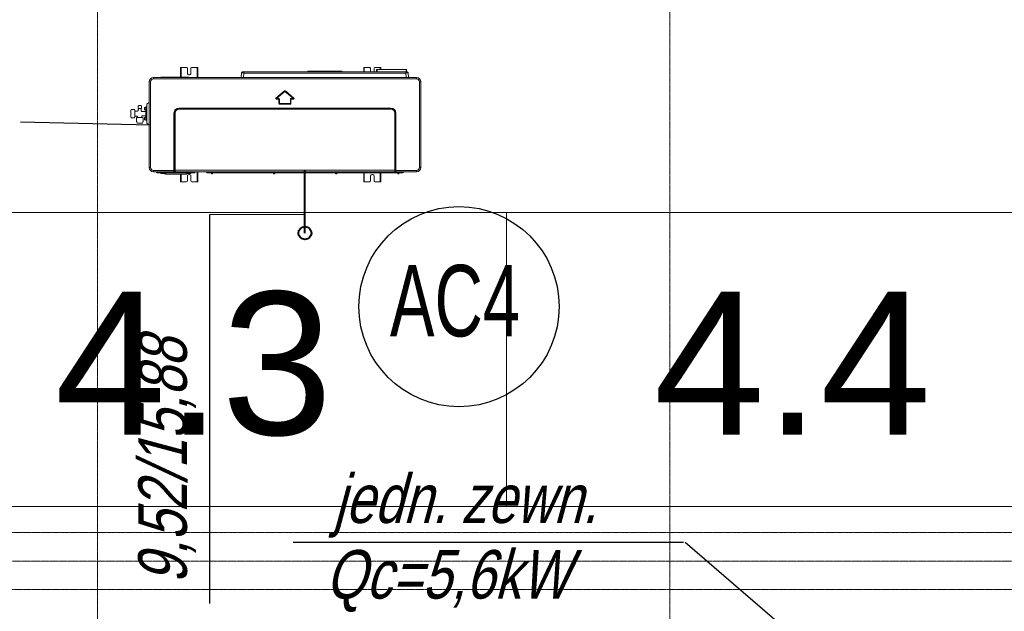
# Model space of a CAD drawing. Header units: millimetres. Extents: x 49908 to 79848, y -11883 to -3092.
# Tile 172 of 222: x 76173 to 76517, y -10434 to -10227. Entities that reach past the tile are written whole.
import ezdxf
from ezdxf.enums import TextEntityAlignment as Align

# ---------------------------------------------------------------- set-up
doc = ezdxf.new("R2010")
doc.units = ezdxf.units.MM
doc.linetypes.add('B$GRUBA', pattern=[0])
doc.linetypes.add('DASHDOT', pattern=[1, 0.5, -0.25, 0, -0.25])
for name, color, linetype, lineweight in [('A_CIENKA', 9, 'Continuous', 9), ('A_OSIE', 9, 'DASHDOT', 9), ('S_Klimatyzacja', 4, 'Continuous', 40)]:
    doc.layers.add(name, color=color, linetype=linetype, lineweight=lineweight)
doc.layers.add('S_Opis - woda', color=2, linetype='Continuous')
doc.layers.add('S_Opis CO', color=2, linetype='Continuous')
doc.styles.add('ARIAL 1.0', font='arial.ttf')
doc.styles.add('ROMANS', font='romanpl.shx', dxfattribs={"bigfont": 'romanbigpl.shx'})

msp = doc.modelspace()

# ---------------------------------------------------------------- linework, layer by layer
at = {"layer": 'A_CIENKA'}
for points in [[(76343.29, -10397.57), (76133.99, -10397.57), (76133.99, -10294.8), (76343.29, -10294.8), (76343.29, -10397.57)], [(76552.59, -10397.57), (76343.29, -10397.57), (76343.29, -10294.8), (76552.59, -10294.8), (76552.59, -10397.57)]]:
    msp.add_lwpolyline(points, dxfattribs=at)
at = {"layer": 'A_OSIE', "ltscale": 0.3, "transparency": 33554559}
for p, q in [((76200.4, -11540.32), (76200.4, -8493.04)), ((76400.4, -11540.32), (76400.4, -8493.04)), ((78251.74, -10406.68), (75350.78, -10406.68)), ((78254.43, -10416.68), (75350.78, -10416.68)), ((78251.74, -10426.68), (75350.78, -10426.68))]:
    msp.add_line(p, q, dxfattribs=at)
at = {"layer": 'S_Klimatyzacja', "color": 3, "linetype": 'Continuous', "lineweight": 20}
for p, q in [((76229.39, -10244.01), (76229.55, -10244.01)), ((76229.39, -10244.09), (76229.39, -10244.01)), ((76229.39, -10244.28), (76229.39, -10244.09)), ((76229.55, -10244.28), (76229.39, -10244.28)), ((76229.39, -10247.44), (76229.39, -10244.28)), ((76229.55, -10244.01), (76229.55, -10244.09)), ((76229.55, -10244.01), (76229.56, -10244.01)), ((76229.55, -10244.09), (76229.55, -10244.28)), ((76229.55, -10247.44), (76229.55, -10244.28)), ((76229.56, -10244.01), (76229.59, -10244.01)), ((76229.59, -10244.01), (76229.59, -10247.44)), ((76229.59, -10244.01), (76231.49, -10244.01)), ((76231.7, -10244.1), (76231.49, -10244.01)), ((76231.79, -10244.31), (76231.7, -10244.1)), ((76231.79, -10244.31), (76231.79, -10246.01)), ((76231.79, -10246.01), (76231.85, -10246.27)), ((76232.93, -10246.27), (76232.99, -10246.01)), ((76233.08, -10244.1), (76232.99, -10244.31)), ((76232.99, -10246.01), (76232.99, -10244.31)), ((76233.29, -10244.01), (76233.08, -10244.1)), ((76233.29, -10244.01), (76235.19, -10244.01)), ((76235.19, -10247.54), (76235.19, -10244.01)), ((76235.19, -10244.01), (76235.22, -10244.01)), ((76235.22, -10244.01), (76235.23, -10244.01)), ((76235.23, -10244.01), (76235.39, -10244.01)), ((76235.23, -10244.09), (76235.23, -10244.01)), ((76235.23, -10244.28), (76235.23, -10244.09)), ((76235.39, -10244.28), (76235.23, -10244.28)), ((76235.23, -10244.28), (76235.23, -10247.54)), ((76235.39, -10244.01), (76235.39, -10244.09)), ((76235.39, -10244.09), (76235.39, -10244.28)), ((76235.39, -10244.28), (76235.39, -10247.54)), ((76250.55, -10247.54), (76250.69, -10245.97)), ((76250.7, -10245.92), (76250.69, -10246.02)), ((76250.75, -10245.96), (76250.69, -10245.97)), ((76250.72, -10245.83), (76250.7, -10245.92)), ((76250.76, -10245.76), (76250.72, -10245.83)), ((76250.78, -10245.82), (76250.72, -10245.92)), ((76250.72, -10245.92), (76250.72, -10245.92)), ((76250.92, -10245.96), (76250.75, -10245.96)), ((76250.8, -10245.69), (76250.76, -10245.76)), ((76250.86, -10245.64), (76250.8, -10245.69)), ((76250.93, -10245.59), (76250.86, -10245.64)), ((76251.18, -10245.96), (76250.92, -10245.96)), ((76250.99, -10245.56), (76250.93, -10245.59)), ((76251.04, -10245.54), (76250.99, -10245.56)), ((76251.08, -10245.53), (76251.04, -10245.54)), ((76251.08, -10245.62), (76251.04, -10245.63)), ((76251.11, -10245.53), (76251.08, -10245.53)), ((76251.11, -10245.62), (76251.08, -10245.62)), ((76251.1, -10245.53), (76251.11, -10245.53)), ((76251.11, -10245.53), (76251.11, -10245.53)), ((76251.49, -10245.97), (76251.18, -10245.96)), ((76251.19, -10245.52), (76251.23, -10245.52)), ((76251.23, -10245.52), (76251.34, -10245.52)), ((76251.26, -10245.53), (76251.27, -10245.53)), ((76251.27, -10245.53), (76251.28, -10245.53)), ((76251.28, -10245.53), (76251.28, -10245.53)), ((76251.28, -10245.53), (76251.29, -10245.53)), ((76251.29, -10245.53), (76251.31, -10245.53)), ((76251.31, -10245.53), (76251.33, -10245.53)), ((76251.33, -10245.53), (76251.35, -10245.53)), ((76251.34, -10245.52), (76251.49, -10245.52)), ((76251.35, -10245.53), (76251.37, -10245.53)), ((76251.49, -10245.97), (76251.35, -10247.54)), ((76251.37, -10245.53), (76251.39, -10245.53)), ((76251.39, -10245.53), (76251.41, -10245.53)), ((76251.41, -10245.53), (76251.46, -10245.53)), ((76251.46, -10245.53), (76251.5, -10245.53)), ((76251.49, -10245.52), (76308.13, -10245.52)), ((76251.49, -10245.58), (76251.49, -10245.52)), ((76251.49, -10245.74), (76251.49, -10245.58)), ((76251.49, -10245.97), (76251.49, -10245.74)), ((76308.13, -10245.97), (76251.49, -10245.97)), ((76251.5, -10245.53), (76251.53, -10245.53)), ((76251.53, -10245.53), (76251.55, -10245.53)), ((76251.55, -10245.53), (76251.58, -10245.53)), ((76251.58, -10245.53), (76251.6, -10245.53)), ((76273.96, -10245.35), (76273.63, -10245.52)), ((76273.96, -10245.35), (76273.99, -10245.35)), ((76273.99, -10245.35), (76274.06, -10245.35)), ((76274.06, -10245.35), (76274.06, -10245.52)), ((76274.06, -10245.35), (76285.56, -10245.35)), ((76285.56, -10245.35), (76285.56, -10245.52)), ((76285.56, -10245.35), (76285.63, -10245.35)), ((76285.63, -10245.35), (76285.66, -10245.35)), ((76285.99, -10245.52), (76285.66, -10245.35)), ((76293.4, -10244.01), (76293.56, -10244.01)), ((76293.4, -10244.09), (76293.4, -10244.01)), ((76293.4, -10244.28), (76293.4, -10244.09)), ((76293.56, -10244.28), (76293.4, -10244.28)), ((76293.4, -10245.52), (76293.4, -10244.28)), ((76293.56, -10244.01), (76293.56, -10244.09)), ((76293.56, -10244.01), (76293.57, -10244.01)), ((76293.56, -10244.09), (76293.56, -10244.28)), ((76293.56, -10245.52), (76293.56, -10244.28)), ((76293.57, -10244.01), (76293.6, -10244.01)), ((76293.6, -10244.01), (76293.6, -10245.52)), ((76293.6, -10244.01), (76295.5, -10244.01)), ((76295.71, -10244.1), (76295.5, -10244.01)), ((76295.8, -10244.31), (76295.71, -10244.1)), ((76295.8, -10244.31), (76295.8, -10245.52)), ((76297.09, -10244.1), (76297, -10244.31)), ((76297, -10245.52), (76297, -10244.31)), ((76297.3, -10244.01), (76297.09, -10244.1)), ((76297.3, -10244.01), (76299.2, -10244.01)), ((76297.92, -10244.78), (76297.86, -10244.92)), ((76297.86, -10244.93), (76297.92, -10244.8)), ((76297.86, -10244.93), (76297.86, -10244.92)), ((76297.86, -10244.92), (76297.86, -10244.92)), ((76297.86, -10245.52), (76297.86, -10244.93)), ((76298.06, -10244.72), (76297.92, -10244.78)), ((76297.92, -10244.8), (76298.06, -10244.74)), ((76297.96, -10245.52), (76298.01, -10245.5)), ((76298.01, -10245.5), (76298.06, -10245.5)), ((76298.06, -10244.72), (76308.21, -10244.72)), ((76298.06, -10244.72), (76298.06, -10244.73)), ((76298.06, -10244.73), (76298.06, -10244.74)), ((76298.06, -10244.74), (76298.06, -10245.5)), ((76308.21, -10244.74), (76298.06, -10244.74)), ((76298.06, -10245.5), (76308.21, -10245.5)), ((76299.2, -10244.72), (76299.2, -10244.01)), ((76299.2, -10244.01), (76299.23, -10244.01)), ((76299.23, -10244.01), (76299.24, -10244.01)), ((76299.24, -10244.01), (76299.4, -10244.01)), ((76299.24, -10244.09), (76299.24, -10244.01)), ((76299.24, -10244.28), (76299.24, -10244.09)), ((76299.4, -10244.28), (76299.24, -10244.28)), ((76299.24, -10244.28), (76299.24, -10244.72)), ((76299.4, -10244.01), (76299.4, -10244.09)), ((76299.4, -10244.09), (76299.4, -10244.28)), ((76299.4, -10244.28), (76299.4, -10244.72)), ((76308.13, -10245.58), (76308.13, -10245.52)), ((76308.13, -10245.52), (76308.28, -10245.52)), ((76308.13, -10245.74), (76308.13, -10245.58)), ((76308.13, -10245.97), (76308.13, -10245.74)), ((76308.44, -10245.96), (76308.13, -10245.97)), ((76308.27, -10247.54), (76308.13, -10245.97)), ((76308.21, -10244.73), (76308.21, -10244.72)), ((76308.35, -10244.78), (76308.21, -10244.72)), ((76308.21, -10244.74), (76308.21, -10244.73)), ((76308.21, -10245.5), (76308.21, -10244.74)), ((76308.35, -10244.8), (76308.21, -10244.74)), ((76308.25, -10245.5), (76308.21, -10245.5)), ((76308.21, -10245.51), (76308.21, -10245.5)), ((76308.21, -10245.52), (76308.21, -10245.51)), ((76308.26, -10245.52), (76308.21, -10245.52)), ((76308.29, -10245.51), (76308.25, -10245.5)), ((76308.31, -10245.52), (76308.26, -10245.52)), ((76308.28, -10245.52), (76308.39, -10245.52)), ((76308.29, -10245.51), (76308.35, -10245.5)), ((76308.29, -10245.51), (76308.3, -10245.52)), ((76308.3, -10245.52), (76308.3, -10245.52)), ((76308.38, -10245.52), (76308.31, -10245.52)), ((76308.41, -10244.92), (76308.35, -10244.78)), ((76308.41, -10244.93), (76308.35, -10244.8)), ((76308.35, -10245.5), (76308.39, -10245.49)), ((76308.43, -10245.52), (76308.38, -10245.52)), ((76308.39, -10245.49), (76308.4, -10245.48)), ((76308.39, -10245.49), (76308.41, -10245.51)), ((76308.39, -10245.52), (76308.43, -10245.52)), ((76308.4, -10245.48), (76308.41, -10245.47)), ((76308.41, -10244.92), (76308.41, -10244.92)), ((76308.41, -10244.92), (76308.41, -10244.93)), ((76308.41, -10244.93), (76308.41, -10245.47)), ((76308.41, -10245.48), (76308.41, -10245.47)), ((76308.41, -10245.47), (76308.41, -10245.47)), ((76308.41, -10245.48), (76308.41, -10245.52)), ((76308.41, -10245.49), (76308.41, -10245.48)), ((76308.42, -10245.5), (76308.41, -10245.49)), ((76308.41, -10245.49), (76308.41, -10245.49)), ((76308.41, -10245.51), (76308.43, -10245.52)), ((76308.42, -10245.51), (76308.42, -10245.5)), ((76308.43, -10245.51), (76308.42, -10245.51)), ((76308.43, -10245.52), (76308.43, -10245.51)), ((76308.44, -10245.52), (76308.43, -10245.52)), ((76308.44, -10245.52), (76308.43, -10245.52)), ((76308.45, -10245.52), (76308.44, -10245.52)), ((76308.44, -10245.52), (76308.44, -10245.52)), ((76308.44, -10245.52), (76308.44, -10245.52)), ((76308.45, -10245.52), (76308.44, -10245.52)), ((76308.7, -10245.96), (76308.44, -10245.96)), ((76308.45, -10245.52), (76308.45, -10245.52)), ((76308.45, -10245.52), (76308.45, -10245.52)), ((76308.45, -10245.52), (76308.45, -10245.52)), ((76308.45, -10245.52), (76308.45, -10245.52)), ((76308.45, -10245.52), (76308.45, -10245.52)), ((76308.45, -10245.52), (76308.45, -10245.52)), ((76308.46, -10245.52), (76308.45, -10245.52)), ((76308.54, -10245.53), (76308.51, -10245.53)), ((76308.57, -10245.54), (76308.54, -10245.53)), ((76308.61, -10245.55), (76308.57, -10245.54)), ((76308.57, -10245.54), (76308.57, -10245.54)), ((76308.57, -10245.54), (76308.57, -10245.54)), ((76308.65, -10245.57), (76308.61, -10245.55)), ((76308.7, -10245.6), (76308.65, -10245.57)), ((76308.74, -10245.62), (76308.7, -10245.6)), ((76308.87, -10245.96), (76308.7, -10245.96)), ((76308.79, -10245.67), (76308.74, -10245.62)), ((76308.83, -10245.71), (76308.79, -10245.67)), ((76308.87, -10245.77), (76308.83, -10245.71)), ((76308.9, -10245.84), (76308.87, -10245.77)), ((76308.93, -10245.97), (76308.87, -10245.96)), ((76308.92, -10245.93), (76308.9, -10245.84)), ((76308.93, -10246.02), (76308.92, -10245.93)), ((76308.93, -10245.97), (76309.07, -10247.54)), ((76218.38, -10279.04), (76218.38, -10249.04)), ((76218.38, -10249.04), (76218.45, -10249.04)), ((76218.45, -10249.04), (76218.63, -10249.04)), ((76218.63, -10249.04), (76218.88, -10249.04)), ((76218.88, -10249.04), (76218.88, -10279.04)), ((76219.88, -10247.54), (76311.88, -10247.54)), ((76219.88, -10247.6), (76219.88, -10247.54)), ((76219.88, -10247.79), (76219.88, -10247.6)), ((76219.88, -10248.04), (76219.88, -10247.79)), ((76311.88, -10248.04), (76219.88, -10248.04)), ((76222.48, -10247.54), (76222.5, -10247.51)), ((76222.57, -10247.49), (76222.5, -10247.51)), ((76222.7, -10247.49), (76222.57, -10247.49)), ((76222.65, -10247.44), (76222.72, -10247.44)), ((76222.88, -10247.51), (76222.7, -10247.49)), ((76222.72, -10247.44), (76222.88, -10247.44)), ((76222.88, -10247.51), (76222.86, -10247.54)), ((76222.88, -10247.44), (76231.73, -10247.44)), ((76222.88, -10247.44), (76222.88, -10247.46)), ((76222.88, -10247.46), (76222.88, -10247.51)), ((76231.73, -10247.51), (76222.88, -10247.51)), ((76231.73, -10247.44), (76231.73, -10247.46)), ((76231.73, -10247.44), (76231.9, -10247.44)), ((76231.73, -10247.46), (76231.73, -10247.51)), ((76231.92, -10247.49), (76231.73, -10247.51)), ((76231.76, -10247.54), (76231.73, -10247.51)), ((76231.85, -10246.27), (76232.02, -10246.48)), ((76231.9, -10247.44), (76231.96, -10247.44)), ((76232.05, -10247.49), (76231.92, -10247.49)), ((76232.02, -10246.48), (76232.26, -10246.6)), ((76232.12, -10247.51), (76232.05, -10247.49)), ((76232.12, -10247.51), (76232.14, -10247.54)), ((76232.26, -10246.6), (76232.53, -10246.6)), ((76232.53, -10246.6), (76232.77, -10246.48)), ((76232.77, -10246.48), (76232.93, -10246.27)), ((76311.88, -10247.6), (76311.88, -10247.54)), ((76311.88, -10247.79), (76311.88, -10247.6)), ((76311.88, -10248.04), (76311.88, -10247.79)), ((76312.88, -10279.04), (76312.88, -10249.04)), ((76312.88, -10249.04), (76313.13, -10249.04)), ((76313.13, -10249.04), (76313.31, -10249.04)), ((76313.31, -10249.04), (76313.38, -10249.04)), ((76313.38, -10249.04), (76313.38, -10279.04)), ((76262.73, -10254.73), (76265.75, -10252.26)), ((76262.8, -10254.81), (76265.82, -10252.34)), ((76265.88, -10252.42), (76262.86, -10254.89)), ((76265.75, -10252.26), (76265.8, -10252.32)), ((76265.8, -10252.32), (76265.82, -10252.34)), ((76265.82, -10252.34), (76265.83, -10252.36)), ((76265.83, -10252.36), (76265.88, -10252.42)), ((76265.92, -10252.36), (76265.88, -10252.42)), ((76268.9, -10254.89), (76265.88, -10252.42)), ((76265.94, -10252.34), (76265.92, -10252.36)), ((76265.96, -10252.32), (76265.94, -10252.34)), ((76265.94, -10252.34), (76268.96, -10254.81)), ((76266.01, -10252.26), (76265.96, -10252.32)), ((76266.01, -10252.26), (76269.03, -10254.73)), ((76262.73, -10254.73), (76262.78, -10254.79)), ((76262.78, -10254.79), (76262.8, -10254.81)), ((76262.8, -10254.81), (76262.81, -10254.83)), ((76262.81, -10254.83), (76262.86, -10254.89)), ((76262.86, -10254.89), (76263.78, -10254.89)), ((76262.86, -10254.96), (76262.86, -10254.89)), ((76262.86, -10254.99), (76262.86, -10254.96)), ((76263.78, -10254.99), (76262.86, -10254.99)), ((76262.86, -10255.02), (76262.86, -10254.99)), ((76262.86, -10255.09), (76262.86, -10255.02)), ((76263.78, -10255.09), (76262.86, -10255.09)), ((76263.78, -10254.96), (76263.78, -10254.89)), ((76263.78, -10254.99), (76263.78, -10254.96)), ((76263.78, -10255.02), (76263.78, -10254.99)), ((76263.78, -10255.09), (76263.78, -10255.02)), ((76263.78, -10256.69), (76263.78, -10255.09)), ((76263.78, -10255.09), (76263.85, -10255.09)), ((76263.85, -10255.09), (76263.88, -10255.09)), ((76263.88, -10256.69), (76263.88, -10255.09)), ((76263.88, -10255.09), (76263.91, -10255.09)), ((76263.91, -10255.09), (76263.98, -10255.09)), ((76263.98, -10255.09), (76263.98, -10256.69)), ((76267.78, -10256.69), (76267.78, -10255.09)), ((76267.78, -10255.09), (76267.85, -10255.09)), ((76267.85, -10255.09), (76267.88, -10255.09)), ((76267.88, -10255.09), (76267.88, -10256.69)), ((76267.88, -10255.09), (76267.91, -10255.09)), ((76267.91, -10255.09), (76267.98, -10255.09)), ((76267.98, -10254.89), (76268.9, -10254.89)), ((76267.98, -10254.89), (76267.98, -10254.96)), ((76267.98, -10254.96), (76267.98, -10254.99)), ((76268.9, -10254.99), (76267.98, -10254.99)), ((76267.98, -10254.99), (76267.98, -10255.02)), ((76267.98, -10255.02), (76267.98, -10255.09)), ((76267.98, -10255.09), (76267.98, -10256.69)), ((76268.9, -10255.09), (76267.98, -10255.09)), ((76268.94, -10254.83), (76268.9, -10254.89)), ((76268.9, -10254.89), (76268.9, -10254.96)), ((76268.9, -10254.96), (76268.9, -10254.99)), ((76268.9, -10254.99), (76268.9, -10255.02)), ((76268.9, -10255.02), (76268.9, -10255.09)), ((76268.96, -10254.81), (76268.94, -10254.83)), ((76268.98, -10254.79), (76268.96, -10254.81)), ((76269.03, -10254.73), (76268.98, -10254.79)), ((76228.88, -10258.24), (76302.88, -10258.24)), ((76228.88, -10258.24), (76228.88, -10258.42)), ((76228.88, -10258.42), (76228.88, -10258.53)), ((76228.88, -10258.53), (76302.88, -10258.53)), ((76228.88, -10258.53), (76228.88, -10258.56)), ((76228.88, -10258.56), (76228.88, -10258.63)), ((76302.88, -10258.63), (76228.88, -10258.63)), ((76263.85, -10256.69), (76263.78, -10256.69)), ((76263.88, -10256.69), (76263.85, -10256.69)), ((76263.91, -10256.69), (76263.88, -10256.69)), ((76263.98, -10256.69), (76263.91, -10256.69)), ((76263.98, -10256.69), (76267.78, -10256.69)), ((76263.98, -10256.69), (76263.98, -10256.76)), ((76263.98, -10256.76), (76263.98, -10256.79)), ((76267.78, -10256.79), (76263.98, -10256.79)), ((76263.98, -10256.79), (76263.98, -10256.82)), ((76263.98, -10256.82), (76263.98, -10256.89)), ((76267.78, -10256.89), (76263.98, -10256.89)), ((76267.78, -10256.69), (76267.85, -10256.69)), ((76267.78, -10256.69), (76267.78, -10256.76)), ((76267.78, -10256.76), (76267.78, -10256.79)), ((76267.78, -10256.79), (76267.78, -10256.82)), ((76267.78, -10256.82), (76267.78, -10256.89)), ((76267.85, -10256.69), (76267.88, -10256.69)), ((76267.88, -10256.69), (76267.91, -10256.69)), ((76267.91, -10256.69), (76267.98, -10256.69)), ((76302.88, -10258.24), (76302.88, -10258.42)), ((76302.88, -10258.42), (76302.88, -10258.53)), ((76302.88, -10258.53), (76302.88, -10258.56)), ((76302.88, -10258.56), (76302.88, -10258.63)), ((76227.08, -10280.04), (76227.08, -10260.04)), ((76227.08, -10260.04), (76227.26, -10260.04)), ((76227.26, -10260.04), (76227.37, -10260.04)), ((76227.37, -10279.94), (76227.37, -10260.04)), ((76227.37, -10260.04), (76227.41, -10260.04)), ((76227.41, -10260.04), (76227.47, -10260.04)), ((76227.47, -10260.04), (76227.47, -10279.94)), ((76304.29, -10279.94), (76304.29, -10260.04)), ((76304.35, -10260.04), (76304.29, -10260.04)), ((76304.39, -10260.04), (76304.35, -10260.04)), ((76304.39, -10260.04), (76304.39, -10279.94)), ((76304.5, -10260.04), (76304.39, -10260.04)), ((76304.68, -10260.04), (76304.5, -10260.04)), ((76304.68, -10260.04), (76304.68, -10280.04)), ((76218.38, -10279.04), (76218.45, -10279.04)), ((76218.45, -10279.04), (76218.63, -10279.04)), ((76218.63, -10279.04), (76218.88, -10279.04)), ((76219.88, -10280.04), (76227.08, -10280.04)), ((76219.88, -10280.29), (76219.88, -10280.04)), ((76219.88, -10280.47), (76219.88, -10280.29)), ((76219.88, -10280.54), (76219.88, -10280.47)), ((76227.08, -10280.04), (76227.26, -10280.04)), ((76227.08, -10280.29), (76227.08, -10280.04)), ((76227.08, -10280.47), (76227.08, -10280.29)), ((76227.08, -10280.54), (76227.08, -10280.47)), ((76227.22, -10280.52), (76227.29, -10280.46)), ((76227.26, -10280.04), (76227.37, -10280.04)), ((76227.36, -10280.51), (76227.27, -10280.54)), ((76227.29, -10280.46), (76227.33, -10280.36)), ((76227.33, -10280.36), (76227.36, -10280.21)), ((76227.36, -10280.21), (76227.37, -10280.04)), ((76227.42, -10280.41), (76227.36, -10280.51)), ((76227.37, -10279.94), (76227.41, -10279.94)), ((76227.37, -10279.99), (76227.37, -10279.94)), ((76227.37, -10280.04), (76227.37, -10279.99)), ((76227.37, -10280.04), (76227.4, -10280.05)), ((76227.4, -10280.05), (76227.46, -10280.06)), ((76227.41, -10279.94), (76227.47, -10279.94)), ((76227.45, -10280.26), (76227.42, -10280.41)), ((76227.46, -10280.06), (76227.45, -10280.26)), ((76227.47, -10280), (76227.46, -10280.06)), ((76227.47, -10279.94), (76304.29, -10279.94)), ((76227.47, -10279.94), (76227.47, -10280)), ((76304.35, -10279.94), (76304.29, -10279.94)), ((76304.29, -10280), (76304.29, -10279.94)), ((76304.29, -10280.06), (76304.29, -10280)), ((76304.36, -10280.05), (76304.29, -10280.06)), ((76304.31, -10280.25), (76304.29, -10280.06)), ((76304.34, -10280.41), (76304.31, -10280.25)), ((76304.4, -10280.51), (76304.34, -10280.41)), ((76304.39, -10279.94), (76304.35, -10279.94)), ((76304.39, -10280.04), (76304.36, -10280.05)), ((76304.39, -10279.94), (76304.39, -10279.99)), ((76304.39, -10279.99), (76304.39, -10280.04)), ((76304.5, -10280.04), (76304.39, -10280.04)), ((76304.39, -10280.04), (76304.4, -10280.21)), ((76304.4, -10280.21), (76304.43, -10280.36)), ((76304.49, -10280.54), (76304.4, -10280.51)), ((76304.43, -10280.36), (76304.47, -10280.46)), ((76304.47, -10280.46), (76304.54, -10280.52)), ((76304.68, -10280.04), (76304.5, -10280.04)), ((76304.68, -10280.04), (76311.88, -10280.04)), ((76304.68, -10280.04), (76304.68, -10280.29)), ((76304.68, -10280.29), (76304.68, -10280.47)), ((76304.68, -10280.47), (76304.68, -10280.54)), ((76311.88, -10280.29), (76311.88, -10280.04)), ((76311.88, -10280.47), (76311.88, -10280.29)), ((76311.88, -10280.54), (76311.88, -10280.47)), ((76312.88, -10279.04), (76313.13, -10279.04)), ((76313.13, -10279.04), (76313.31, -10279.04)), ((76313.31, -10279.04), (76313.38, -10279.04)), ((76227.08, -10280.54), (76219.88, -10280.54)), ((76220.89, -10280.55), (76221.14, -10280.8)), ((76220.94, -10280.55), (76220.89, -10280.55)), ((76221.09, -10280.55), (76220.94, -10280.55)), ((76221.33, -10280.55), (76221.09, -10280.55)), ((76221.14, -10280.8), (76221.2, -10280.8)), ((76221.2, -10280.8), (76221.38, -10280.8)), ((76221.29, -10280.84), (76221.23, -10280.84)), ((76221.45, -10280.84), (76221.29, -10280.84)), ((76221.64, -10280.55), (76221.33, -10280.55)), ((76221.38, -10280.8), (76221.65, -10280.8)), ((76221.71, -10280.84), (76221.45, -10280.84)), ((76221.99, -10280.55), (76221.64, -10280.55)), ((76221.65, -10280.8), (76222, -10280.8)), ((76222.03, -10280.84), (76221.71, -10280.84)), ((76222.38, -10280.55), (76221.99, -10280.55)), ((76222, -10280.8), (76222.38, -10280.8)), ((76222.38, -10280.84), (76222.03, -10280.84)), ((76222.38, -10280.55), (76222.38, -10280.54)), ((76222.38, -10280.54), (76222.38, -10280.54)), ((76227.07, -10280.55), (76222.38, -10280.55)), ((76222.38, -10280.8), (76222.38, -10280.55)), ((76222.38, -10280.8), (76233.18, -10280.8)), ((76222.38, -10280.8), (76222.38, -10280.83)), ((76222.38, -10280.83), (76222.38, -10280.84)), ((76233.18, -10280.84), (76222.38, -10280.84)), ((76222.53, -10281.09), (76222.53, -10281.04)), ((76222.6, -10281.04), (76222.53, -10281.04)), ((76222.53, -10281.09), (76222.6, -10281.09)), ((76222.64, -10281.14), (76222.58, -10281.14)), ((76222.78, -10281.04), (76222.6, -10281.04)), ((76222.6, -10281.09), (76222.78, -10281.09)), ((76222.8, -10281.14), (76222.64, -10281.14)), ((76223.03, -10281.04), (76222.78, -10281.04)), ((76222.78, -10281.09), (76223.03, -10281.09)), ((76223.03, -10281.14), (76222.8, -10281.14)), ((76223.03, -10280.9), (76223.03, -10280.84)), ((76223.03, -10281.04), (76223.03, -10280.9)), ((76223.78, -10281.04), (76223.03, -10281.04)), ((76223.03, -10281.04), (76223.03, -10281.09)), ((76223.03, -10281.09), (76223.79, -10281.09)), ((76223.03, -10281.12), (76223.03, -10281.09)), ((76223.03, -10281.14), (76223.03, -10281.12)), ((76223.8, -10281.14), (76223.03, -10281.14)), ((76223.8, -10280.87), (76223.78, -10280.89)), ((76223.78, -10281), (76223.78, -10280.89)), ((76223.82, -10281.17), (76223.78, -10281)), ((76223.87, -10280.86), (76223.8, -10280.87)), ((76223.93, -10281.29), (76223.82, -10281.17)), ((76223.96, -10280.85), (76223.87, -10280.86)), ((76224.08, -10281.34), (76223.93, -10281.29)), ((76224.08, -10280.84), (76223.96, -10280.85)), ((76231.48, -10280.84), (76224.08, -10280.84)), ((76224.08, -10280.84), (76224.08, -10281.34)), ((76224.08, -10280.84), (76224.08, -10280.84)), ((76224.08, -10280.84), (76224.08, -10280.84)), ((76231.48, -10281.34), (76224.08, -10281.34)), ((76227.08, -10280.54), (76227.08, -10280.54)), ((76227.08, -10280.54), (76227.08, -10280.54)), ((76227.08, -10280.54), (76227.09, -10280.54)), ((76227.18, -10280.54), (76227.08, -10280.54)), ((76227.08, -10280.54), (76227.08, -10280.54)), ((76227.08, -10280.54), (76227.08, -10280.54)), ((76227.09, -10280.54), (76227.09, -10280.54)), ((76227.09, -10280.54), (76227.11, -10280.54)), ((76227.11, -10280.54), (76227.12, -10280.54)), ((76227.12, -10280.54), (76227.17, -10280.53)), ((76227.17, -10280.53), (76227.22, -10280.52)), ((76227.27, -10280.54), (76227.18, -10280.54)), ((76227.22, -10280.52), (76227.24, -10280.53)), ((76227.24, -10280.53), (76227.27, -10280.54)), ((76304.49, -10280.54), (76227.27, -10280.54)), ((76233.18, -10280.55), (76227.27, -10280.55)), ((76229.39, -10283.75), (76229.39, -10281.34)), ((76229.39, -10283.75), (76229.55, -10283.75)), ((76229.39, -10283.94), (76229.39, -10283.75)), ((76229.39, -10284.01), (76229.39, -10283.94)), ((76229.55, -10283.75), (76229.55, -10281.34)), ((76229.55, -10283.75), (76229.55, -10283.94)), ((76229.55, -10283.94), (76229.55, -10284.01)), ((76229.59, -10281.34), (76229.59, -10284.01)), ((76231.48, -10281.34), (76231.48, -10280.84)), ((76231.48, -10280.84), (76231.48, -10280.84)), ((76231.48, -10280.84), (76231.48, -10280.84)), ((76231.59, -10280.85), (76231.48, -10280.84)), ((76231.63, -10281.29), (76231.48, -10281.34)), ((76231.7, -10283.92), (76231.49, -10284.01)), ((76231.49, -10284.01), (76231.7, -10283.92)), ((76231.69, -10280.86), (76231.59, -10280.85)), ((76231.74, -10281.17), (76231.63, -10281.29)), ((76231.76, -10280.87), (76231.69, -10280.86)), ((76231.79, -10283.71), (76231.7, -10283.92)), ((76231.7, -10283.92), (76231.79, -10283.71)), ((76231.78, -10281), (76231.74, -10281.17)), ((76232.43, -10281.14), (76231.75, -10281.14)), ((76231.78, -10280.89), (76231.76, -10280.87)), ((76231.77, -10281.09), (76232.43, -10281.09)), ((76231.78, -10280.89), (76231.78, -10281)), ((76232.43, -10281.04), (76231.78, -10281.04)), ((76231.79, -10282.01), (76231.85, -10281.75)), ((76231.85, -10281.75), (76231.79, -10282.01)), ((76231.79, -10283.71), (76231.79, -10282.01)), ((76231.79, -10283.71), (76231.79, -10283.71)), ((76231.85, -10281.75), (76232.02, -10281.54)), ((76232.02, -10281.54), (76231.85, -10281.75)), ((76232.02, -10281.54), (76232.26, -10281.43)), ((76232.26, -10281.43), (76232.02, -10281.54)), ((76232.26, -10281.43), (76232.53, -10281.43)), ((76232.53, -10281.43), (76232.26, -10281.43)), ((76232.43, -10280.9), (76232.43, -10280.84)), ((76232.43, -10281.04), (76232.43, -10280.9)), ((76232.43, -10281.09), (76232.43, -10281.04)), ((76232.68, -10281.04), (76232.43, -10281.04)), ((76232.43, -10281.12), (76232.43, -10281.09)), ((76232.43, -10281.09), (76232.68, -10281.09)), ((76232.43, -10281.14), (76232.43, -10281.12)), ((76232.65, -10281.14), (76232.43, -10281.14)), ((76232.53, -10281.43), (76232.77, -10281.54)), ((76232.77, -10281.54), (76232.53, -10281.43)), ((76232.82, -10281.14), (76232.65, -10281.14)), ((76232.86, -10281.04), (76232.68, -10281.04)), ((76232.68, -10281.09), (76232.86, -10281.09)), ((76232.77, -10281.54), (76232.93, -10281.75)), ((76232.93, -10281.75), (76232.77, -10281.54)), ((76232.88, -10281.14), (76232.82, -10281.14)), ((76232.93, -10281.04), (76232.86, -10281.04)), ((76232.86, -10281.09), (76232.93, -10281.09)), ((76232.93, -10281.04), (76232.93, -10281.09)), ((76232.93, -10281.75), (76232.99, -10282.01)), ((76232.99, -10282.01), (76232.93, -10281.75)), ((76232.99, -10282.01), (76232.99, -10283.71)), ((76232.99, -10283.71), (76232.99, -10283.71)), ((76233.08, -10283.92), (76232.99, -10283.71)), ((76232.99, -10283.71), (76233.08, -10283.92)), ((76233.29, -10284.01), (76233.08, -10283.92)), ((76233.08, -10283.92), (76233.29, -10284.01)), ((76233.18, -10280.55), (76233.18, -10280.54)), ((76233.18, -10280.54), (76233.18, -10280.54)), ((76233.18, -10280.8), (76233.18, -10280.55)), ((76233.56, -10280.55), (76233.18, -10280.55)), ((76233.18, -10280.8), (76233.56, -10280.8)), ((76233.18, -10280.8), (76233.18, -10280.83)), ((76233.18, -10280.83), (76233.18, -10280.84)), ((76233.53, -10280.84), (76233.18, -10280.84)), ((76233.85, -10280.84), (76233.53, -10280.84)), ((76233.92, -10280.55), (76233.56, -10280.55)), ((76233.56, -10280.8), (76233.91, -10280.8)), ((76234.11, -10280.84), (76233.85, -10280.84)), ((76233.91, -10280.8), (76234.18, -10280.8)), ((76234.23, -10280.55), (76233.92, -10280.55)), ((76234.27, -10280.84), (76234.11, -10280.84)), ((76234.18, -10280.8), (76234.36, -10280.8)), ((76234.47, -10280.55), (76234.23, -10280.55)), ((76234.33, -10280.84), (76234.27, -10280.84)), ((76234.36, -10280.8), (76234.42, -10280.8)), ((76234.42, -10280.8), (76234.66, -10280.55)), ((76234.61, -10280.55), (76234.47, -10280.55)), ((76234.66, -10280.55), (76234.61, -10280.55)), ((76235.19, -10284.01), (76235.19, -10280.54)), ((76235.23, -10280.54), (76235.23, -10283.75)), ((76235.23, -10283.75), (76235.39, -10283.75)), ((76235.23, -10283.94), (76235.23, -10283.75)), ((76235.23, -10284.01), (76235.23, -10283.94)), ((76235.39, -10280.54), (76235.39, -10283.75)), ((76235.39, -10283.75), (76235.39, -10283.94)), ((76235.39, -10283.94), (76235.39, -10284.01)), ((76238.42, -10280.54), (76238.48, -10280.65)), ((76238.48, -10280.65), (76238.54, -10280.72)), ((76238.54, -10280.72), (76238.61, -10280.78)), ((76238.61, -10280.78), (76238.7, -10280.83)), ((76238.7, -10280.83), (76238.79, -10280.86)), ((76238.85, -10280.56), (76238.79, -10280.54)), ((76238.79, -10280.86), (76238.84, -10280.86)), ((76238.84, -10280.86), (76238.89, -10280.87)), ((76238.87, -10280.57), (76238.85, -10280.56)), ((76238.89, -10280.57), (76238.87, -10280.57)), ((76238.89, -10280.54), (76238.89, -10280.55)), ((76238.89, -10280.55), (76238.89, -10280.57)), ((76240.19, -10280.57), (76238.89, -10280.57)), ((76238.89, -10280.57), (76238.89, -10280.64)), ((76238.89, -10280.64), (76238.89, -10280.79)), ((76238.89, -10280.79), (76238.89, -10280.87)), ((76238.89, -10280.87), (76240.19, -10280.87)), ((76240.03, -10280.54), (76240.03, -10280.55)), ((76240.03, -10280.55), (76240.03, -10280.57)), ((76240.19, -10280.54), (76240.19, -10280.72)), ((76240.19, -10280.72), (76240.24, -10280.72)), ((76240.19, -10280.72), (76240.19, -10280.77)), ((76240.19, -10280.77), (76240.19, -10280.82)), ((76240.19, -10280.82), (76240.19, -10280.87)), ((76240.19, -10280.87), (76240.19, -10280.91)), ((76240.19, -10280.91), (76240.19, -10280.95)), ((76240.19, -10280.95), (76240.19, -10280.99)), ((76240.19, -10280.99), (76240.19, -10281.02)), ((76240.19, -10281.02), (76240.19, -10281.04)), ((76240.19, -10281.04), (76240.19, -10281.07)), ((76240.19, -10281.07), (76240.24, -10281.21)), ((76240.19, -10281.07), (76240.19, -10281.07)), ((76240.19, -10281.07), (76240.19, -10281.09)), ((76240.19, -10281.09), (76240.2, -10281.11)), ((76240.2, -10281.11), (76240.21, -10281.13)), ((76240.21, -10281.13), (76240.22, -10281.15)), ((76240.22, -10281.15), (76240.23, -10281.17)), ((76240.23, -10281.17), (76240.25, -10281.19)), ((76240.24, -10280.72), (76240.39, -10280.72)), ((76240.24, -10281.21), (76240.39, -10281.27)), ((76240.25, -10281.19), (76240.27, -10281.2)), ((76240.27, -10281.2), (76240.28, -10281.22)), ((76240.28, -10281.22), (76240.3, -10281.23)), ((76240.3, -10281.23), (76240.32, -10281.23)), ((76240.32, -10281.23), (76240.34, -10281.24)), ((76240.34, -10281.24), (76240.36, -10281.24)), ((76240.36, -10281.24), (76240.38, -10281.25)), ((76240.38, -10281.25), (76240.4, -10281.24)), ((76240.39, -10280.72), (76240.53, -10280.72)), ((76240.39, -10281.27), (76240.53, -10281.21)), ((76240.4, -10281.24), (76240.42, -10281.24)), ((76240.42, -10281.24), (76240.46, -10281.23)), ((76240.46, -10281.23), (76240.49, -10281.21)), ((76240.49, -10281.21), (76240.52, -10281.19)), ((76240.52, -10281.19), (76240.55, -10281.16)), ((76240.53, -10280.72), (76240.59, -10280.72)), ((76240.53, -10281.21), (76240.59, -10281.07)), ((76240.55, -10281.16), (76240.56, -10281.14)), ((76240.56, -10281.14), (76240.58, -10281.1)), ((76240.58, -10281.07), (76240.59, -10281.04)), ((76240.58, -10281.1), (76240.58, -10281.07)), ((76240.59, -10280.72), (76240.59, -10280.54)), ((76261.89, -10280.57), (76240.59, -10280.57)), ((76240.59, -10280.77), (76240.59, -10280.72)), ((76240.59, -10280.82), (76240.59, -10280.77)), ((76240.59, -10280.87), (76240.59, -10280.82)), ((76240.59, -10280.87), (76261.89, -10280.87)), ((76240.59, -10280.91), (76240.59, -10280.87)), ((76240.59, -10280.95), (76240.59, -10280.91)), ((76240.59, -10280.99), (76240.59, -10280.95)), ((76240.59, -10281.02), (76240.59, -10280.99)), ((76240.59, -10281.04), (76240.59, -10281.02)), ((76240.59, -10281.07), (76240.59, -10281.07)), ((76261.89, -10280.54), (76261.89, -10280.72)), ((76261.89, -10280.72), (76261.94, -10280.72)), ((76261.89, -10280.72), (76261.89, -10280.97)), ((76261.89, -10280.97), (76261.89, -10281.07)), ((76261.94, -10280.72), (76262.09, -10280.72)), ((76262.09, -10280.72), (76262.23, -10280.72)), ((76262.23, -10280.72), (76262.29, -10280.72)), ((76262.29, -10280.72), (76262.29, -10280.54)), ((76283.58, -10280.57), (76262.29, -10280.57)), ((76262.29, -10280.97), (76262.29, -10280.72)), ((76262.29, -10280.87), (76283.58, -10280.87)), ((76262.29, -10281.07), (76262.29, -10280.97)), ((76283.59, -10280.54), (76283.59, -10280.72)), ((76283.59, -10280.72), (76283.64, -10280.72)), ((76283.59, -10280.72), (76283.59, -10280.97)), ((76283.59, -10280.97), (76283.59, -10281.07)), ((76283.64, -10280.72), (76283.79, -10280.72)), ((76283.79, -10280.72), (76283.93, -10280.72)), ((76283.93, -10280.72), (76283.99, -10280.72)), ((76305.29, -10280.57), (76283.98, -10280.57)), ((76283.98, -10280.87), (76305.29, -10280.87)), ((76283.99, -10280.72), (76283.99, -10280.54)), ((76283.99, -10280.97), (76283.99, -10280.72)), ((76283.99, -10281.07), (76283.99, -10280.97)), ((76293.4, -10283.75), (76293.4, -10280.87)), ((76293.4, -10283.75), (76293.56, -10283.75)), ((76293.4, -10283.94), (76293.4, -10283.75)), ((76293.4, -10284.01), (76293.4, -10283.94)), ((76293.56, -10283.75), (76293.56, -10280.87)), ((76293.56, -10283.75), (76293.56, -10283.94)), ((76293.56, -10283.94), (76293.56, -10284.01)), ((76293.6, -10280.87), (76293.6, -10284.01)), ((76295.71, -10283.92), (76295.5, -10284.01)), ((76295.5, -10284.01), (76295.71, -10283.92)), ((76295.8, -10283.71), (76295.71, -10283.92)), ((76295.71, -10283.92), (76295.8, -10283.71)), ((76295.8, -10282.01), (76295.86, -10281.75)), ((76295.86, -10281.75), (76295.8, -10282.01)), ((76295.8, -10283.71), (76295.8, -10282.01)), ((76295.8, -10283.71), (76295.8, -10283.71)), ((76295.86, -10281.75), (76296.02, -10281.54)), ((76296.02, -10281.54), (76295.86, -10281.75)), ((76296.02, -10281.54), (76296.26, -10281.43)), ((76296.26, -10281.43), (76296.02, -10281.54)), ((76296.26, -10281.43), (76296.53, -10281.43)), ((76296.53, -10281.43), (76296.26, -10281.43)), ((76296.53, -10281.43), (76296.77, -10281.54)), ((76296.77, -10281.54), (76296.53, -10281.43)), ((76296.77, -10281.54), (76296.94, -10281.75)), ((76296.94, -10281.75), (76296.77, -10281.54)), ((76296.94, -10281.75), (76297, -10282.01)), ((76297, -10282.01), (76296.94, -10281.75)), ((76297, -10282.01), (76297, -10283.71)), ((76297, -10283.71), (76297, -10283.71)), ((76297.09, -10283.92), (76297, -10283.71)), ((76297, -10283.71), (76297.09, -10283.92)), ((76297.3, -10284.01), (76297.09, -10283.92)), ((76297.09, -10283.92), (76297.3, -10284.01)), ((76299.2, -10284.01), (76299.2, -10280.87)), ((76299.24, -10280.87), (76299.24, -10283.75)), ((76299.24, -10283.75), (76299.4, -10283.75)), ((76299.24, -10283.94), (76299.24, -10283.75)), ((76299.24, -10284.01), (76299.24, -10283.94)), ((76299.4, -10280.87), (76299.4, -10283.75)), ((76299.4, -10283.75), (76299.4, -10283.94)), ((76299.4, -10283.94), (76299.4, -10284.01)), ((76304.52, -10280.53), (76304.49, -10280.54)), ((76304.58, -10280.54), (76304.49, -10280.54)), ((76304.54, -10280.52), (76304.52, -10280.53)), ((76304.54, -10280.52), (76304.59, -10280.53)), ((76304.68, -10280.54), (76304.58, -10280.54)), ((76304.59, -10280.53), (76304.64, -10280.54)), ((76304.64, -10280.54), (76304.65, -10280.54)), ((76304.65, -10280.54), (76304.67, -10280.54)), ((76304.67, -10280.54), (76304.67, -10280.54)), ((76304.67, -10280.54), (76304.68, -10280.54)), ((76311.88, -10280.54), (76304.68, -10280.54)), ((76304.68, -10280.54), (76304.68, -10280.54)), ((76304.68, -10280.54), (76304.68, -10280.54)), ((76304.68, -10280.54), (76304.68, -10280.54)), ((76304.68, -10280.54), (76304.68, -10280.54)), ((76305.29, -10280.54), (76305.29, -10280.72)), ((76305.29, -10280.72), (76305.34, -10280.72)), ((76305.29, -10280.72), (76305.29, -10280.97)), ((76305.29, -10280.97), (76305.29, -10281.07)), ((76305.29, -10281.07), (76305.29, -10281.07)), ((76305.29, -10281.07), (76305.29, -10281.07)), ((76305.34, -10280.72), (76305.49, -10280.72)), ((76305.49, -10280.72), (76305.63, -10280.72)), ((76305.63, -10280.72), (76305.69, -10280.72)), ((76306.87, -10280.57), (76305.68, -10280.57)), ((76305.68, -10280.87), (76306.87, -10280.87)), ((76305.69, -10280.72), (76305.69, -10280.54)), ((76305.69, -10280.97), (76305.69, -10280.72)), ((76305.69, -10281.07), (76305.69, -10280.97)), ((76305.74, -10280.54), (76305.74, -10280.55)), ((76305.74, -10280.55), (76305.74, -10280.57)), ((76306.87, -10280.54), (76306.87, -10280.55)), ((76306.87, -10280.55), (76306.87, -10280.57)), ((76306.87, -10280.57), (76306.87, -10280.64)), ((76306.89, -10280.57), (76306.87, -10280.57)), ((76306.87, -10280.64), (76306.87, -10280.79)), ((76306.87, -10280.79), (76306.87, -10280.87)), ((76306.87, -10280.87), (76306.93, -10280.86)), ((76306.91, -10280.56), (76306.89, -10280.57)), ((76306.97, -10280.54), (76306.91, -10280.56)), ((76306.93, -10280.86), (76306.98, -10280.85)), ((76306.98, -10280.85), (76307.07, -10280.82)), ((76307.07, -10280.82), (76307.15, -10280.78)), ((76307.15, -10280.78), (76307.22, -10280.72)), ((76307.22, -10280.72), (76307.28, -10280.65)), ((76307.28, -10280.65), (76307.34, -10280.54)), ((76229.55, -10284.01), (76229.39, -10284.01)), ((76229.39, -10284.01), (76229.39, -10284.01)), ((76229.39, -10284.01), (76229.45, -10284.01)), ((76229.45, -10284.01), (76229.59, -10284.01)), ((76229.55, -10284.01), (76229.55, -10284.01)), ((76229.56, -10284.01), (76229.55, -10284.01)), ((76229.59, -10284.01), (76229.56, -10284.01)), ((76229.59, -10284.01), (76231.49, -10284.01)), ((76229.59, -10284.01), (76231.49, -10284.01)), ((76231.49, -10284.01), (76231.49, -10284.01)), ((76233.29, -10284.01), (76235.19, -10284.01)), ((76233.29, -10284.01), (76233.29, -10284.01)), ((76233.29, -10284.01), (76235.19, -10284.01)), ((76235.19, -10284.01), (76235.33, -10284.01)), ((76235.22, -10284.01), (76235.19, -10284.01)), ((76235.23, -10284.01), (76235.22, -10284.01)), ((76235.39, -10284.01), (76235.23, -10284.01)), ((76235.23, -10284.01), (76235.23, -10284.01)), ((76235.33, -10284.01), (76235.39, -10284.01)), ((76235.39, -10284.01), (76235.39, -10284.01)), ((76293.56, -10284.01), (76293.4, -10284.01)), ((76293.4, -10284.01), (76293.4, -10284.01)), ((76293.4, -10284.01), (76293.46, -10284.01)), ((76293.46, -10284.01), (76293.6, -10284.01)), ((76293.56, -10284.01), (76293.56, -10284.01)), ((76293.57, -10284.01), (76293.56, -10284.01)), ((76293.6, -10284.01), (76293.57, -10284.01)), ((76293.6, -10284.01), (76295.5, -10284.01)), ((76293.6, -10284.01), (76295.5, -10284.01)), ((76295.5, -10284.01), (76295.5, -10284.01)), ((76297.3, -10284.01), (76299.2, -10284.01)), ((76297.3, -10284.01), (76297.3, -10284.01)), ((76297.3, -10284.01), (76299.2, -10284.01)), ((76299.2, -10284.01), (76299.34, -10284.01)), ((76299.23, -10284.01), (76299.2, -10284.01)), ((76299.24, -10284.01), (76299.23, -10284.01)), ((76299.4, -10284.01), (76299.24, -10284.01)), ((76299.24, -10284.01), (76299.24, -10284.01)), ((76299.34, -10284.01), (76299.4, -10284.01)), ((76299.4, -10284.01), (76299.4, -10284.01))]:
    msp.add_line(p, q, dxfattribs=at)
at = {"layer": 'S_Klimatyzacja', "color": 3, "lineweight": 20}
for p, q in [((76217.77, -10256.62), (76218.38, -10256.32)), ((76211.94, -10259), (76212.07, -10258.77)), ((76211.94, -10261.36), (76211.94, -10259)), ((76212.07, -10258.77), (76213.26, -10258.77)), ((76213.39, -10259), (76213.26, -10258.77)), ((76213.39, -10261.36), (76213.39, -10259)), ((76213.39, -10259.3), (76214.38, -10259.3)), ((76214.63, -10257.55), (76214.51, -10257.62)), ((76214.51, -10257.62), (76214.51, -10258.36)), ((76214.63, -10258.43), (76214.51, -10258.36)), ((76214.61, -10258.8), (76214.64, -10258.75)), ((76214.61, -10259.07), (76214.61, -10258.8)), ((76214.63, -10258.43), (76215.62, -10258.43)), ((76214.64, -10258.75), (76214.64, -10258.43)), ((76214.7, -10257.36), (76215.54, -10257.36)), ((76215.61, -10258.75), (76215.61, -10258.43)), ((76215.61, -10258.75), (76215.64, -10258.8)), ((76215.62, -10257.55), (76215.74, -10257.62)), ((76215.62, -10258.43), (76215.74, -10258.36)), ((76215.64, -10259.26), (76215.64, -10258.8)), ((76215.74, -10257.62), (76215.74, -10258.36)), ((76215.79, -10259.41), (76217.2, -10259.41)), ((76216.8, -10258.82), (76216.8, -10258)), ((76216.8, -10258), (76217.2, -10258)), ((76216.8, -10258.82), (76217.2, -10258.82)), ((76217.2, -10262.52), (76217.2, -10257.84)), ((76217.2, -10257.84), (76217.61, -10257.84)), ((76217.61, -10263.47), (76217.61, -10256.88)), ((76211.94, -10261.36), (76212.07, -10261.59)), ((76212.07, -10261.59), (76213.26, -10261.59)), ((76213.39, -10261.36), (76213.26, -10261.59)), ((76213.39, -10261.05), (76214.17, -10261.05)), ((76214.13, -10261.55), (76213.98, -10261.7)), ((76213.98, -10261.7), (76213.98, -10262.92)), ((76214.09, -10263.04), (76213.98, -10262.92)), ((76214.21, -10263.53), (76214.09, -10263.04)), ((76214.13, -10261.55), (76216.12, -10261.55)), ((76214.4, -10261.55), (76214.4, -10261.28)), ((76215.85, -10261.55), (76215.85, -10261.09)), ((76216, -10260.94), (76217.2, -10260.94)), ((76216.04, -10263.53), (76216.15, -10263.04)), ((76216.12, -10261.55), (76216.27, -10261.7)), ((76216.15, -10263.04), (76216.27, -10262.92)), ((76216.27, -10261.7), (76216.27, -10262.92)), ((76216.8, -10261.54), (76217.2, -10261.54)), ((76216.8, -10262.36), (76216.8, -10261.54)), ((76216.8, -10262.36), (76217.2, -10262.36)), ((76217.2, -10262.52), (76217.61, -10262.52)), ((76214.21, -10263.53), (76216.04, -10263.53)), ((76217.77, -10263.74), (76218.38, -10264.04))]:
    msp.add_line(p, q, dxfattribs=at)
at = {"layer": 'S_Klimatyzacja'}
msp.add_line((76272.87, -10301.94), (76272.87, -10279.94), dxfattribs=at)
at = {"layer": 'S_Klimatyzacja', "ltscale": 0.01}
msp.add_circle((76272.87, -10301.94), 2.27, dxfattribs=at)
at = {"layer": 'S_Klimatyzacja', "color": 3, "linetype": 'Continuous', "lineweight": 20}
for centre, radius, start, end in [((76219.88, -10249.04), 1.5, 90, 180), ((76219.88, -10249.04), 1, 90, 180), ((76222.65, -10247.64), 0.2, 90, 140), ((76231.96, -10247.64), 0.2, 40, 90), ((76311.88, -10249.04), 1.5, 0, 90), ((76311.88, -10249.04), 1, 0, 90), ((76265.88, -10252.42), 0.2, 50.7106, 129.2894), ((76265.88, -10252.42), 0.1, 50.7106, 129.2894), ((76262.86, -10254.89), 0.2, 129.2894, 270), ((76262.86, -10254.89), 0.1, 129.2894, 270), ((76263.78, -10255.09), 0.2, 0, 90), ((76263.78, -10255.09), 0.1, 0, 90), ((76267.98, -10255.09), 0.2, 90, 180), ((76267.98, -10255.09), 0.1, 90, 180), ((76268.9, -10254.89), 0.2, 270, 50.7106), ((76268.9, -10254.89), 0.1, 270, 50.7106), ((76228.88, -10260.04), 1.8, 90, 180), ((76228.88, -10260.04), 1.51, 90, 180), ((76228.88, -10260.04), 1.41, 90, 180), ((76263.98, -10256.69), 0.2, 180, 270), ((76263.98, -10256.69), 0.1, 180, 270), ((76267.78, -10256.69), 0.1, 270, 0), ((76267.78, -10256.69), 0.2, 270, 0), ((76302.88, -10260.04), 1.8, 0, 90), ((76302.88, -10260.04), 1.51, 0, 90), ((76302.88, -10260.04), 1.41, 0, 90), ((76219.88, -10279.04), 1.5, 180, 270), ((76219.88, -10279.04), 1, 180, 270), ((76311.88, -10279.04), 1, 270, 0), ((76311.88, -10279.04), 1.5, 270, 0), ((76220.86, -10280.59), 0.05, 45, 90), ((76221.23, -10280.71), 0.13, 225, 270), ((76222.33, -10281.04), 0.2, 0, 90), ((76222.58, -10281.09), 0.05, 180, 270), ((76223.73, -10280.89), 0.05, 0, 90), ((76231.83, -10280.89), 0.05, 90, 180), ((76232.88, -10281.09), 0.05, 270, 0), ((76233.13, -10281.04), 0.2, 90, 180), ((76234.33, -10280.71), 0.13, 270, 315), ((76234.7, -10280.59), 0.05, 90, 135), ((76262.09, -10281.07), 0.2, 180, 0), ((76283.79, -10281.07), 0.2, 180, 0), ((76305.49, -10281.07), 0.2, 180, 0)]:
    msp.add_arc(centre, radius, start, end, dxfattribs=at)
at = {"layer": 'S_Klimatyzacja', "color": 3, "lineweight": 20}
for centre, radius, start, end in [((76214.38, -10259.07), 0.229, 270, 0), ((76215.01, -10257.59), 0.381, 142.5785, 173.8187), ((76215.24, -10257.59), 0.381, 6.1813, 37.4215), ((76215.79, -10259.26), 0.153, 180, 270), ((76217.91, -10256.88), 0.292, 116.5651, 180), ((76214.17, -10261.28), 0.229, 0, 90), ((76216, -10261.09), 0.153, 90, 180), ((76217.91, -10263.47), 0.292, 180, 243.4349)]:
    msp.add_arc(centre, radius, start, end, dxfattribs=at)
at = {"layer": 'S_Opis - woda', "linetype": 'Continuous', "lineweight": 0}
msp.add_line((76239.64, -10295.43), (76272.39, -10295.43), dxfattribs=at)
at = {"layer": 'S_Opis - woda'}
msp.add_line((76239.64, -10431.49), (76239.64, -10295.43), dxfattribs=at)
at = {"layer": 'S_Opis CO', "color": 1, "ltscale": 0.1}
for p, q in [((76173.45, -10263.06), (76218.88, -10264.04)), ((76405.75, -10410.03), (76450.86, -10448.9))]:
    msp.add_line(p, q, dxfattribs=at)
at = {"layer": 'S_Opis CO', "color": 3, "ltscale": 0.1}
msp.add_line((76268.69, -10410.07), (76405.15, -10410.07), dxfattribs=at)
at = {"layer": 'S_Opis CO', "color": 3}
msp.add_circle((76326.7, -10327.7), 35, dxfattribs=at)

# ---------------------------------------------------------------- texts
at = {"layer": 'A_CIENKA', "linetype": 'B$GRUBA', "style": 'ARIAL 1.0'}
for s, p in [('4.3', (76185.43, -10372.51)), ('4.4', (76394.73, -10372.51))]:
    msp.add_text(s, height=50, dxfattribs=at).set_placement(p)
at = {"layer": 'S_Opis - woda', "style": 'ROMANS', "oblique": 15, "width": 0.8}
msp.add_text('9,52/15,88', height=17, rotation=90, dxfattribs=at).set_placement((76223.08, -10424.77), align=Align.MIDDLE_LEFT)
at = {"layer": 'S_Opis CO', "color": 3, "style": 'ROMANS', "width": 0.7}
msp.add_text('AC4', height=25, dxfattribs=at).set_placement((76325.31, -10325.6), align=Align.MIDDLE_CENTER)
at = {"layer": 'S_Opis CO', "lineweight": 18, "style": 'ROMANS', "oblique": 15, "width": 0.8}
for s, p in [('jedn. zewn.', (76282.83, -10403.38)), ('Qc=5,6kW', (76279.94, -10429.83))]:
    msp.add_text(s, height=17, dxfattribs=at).set_placement(p)

doc.saveas('drawing.dxf')
